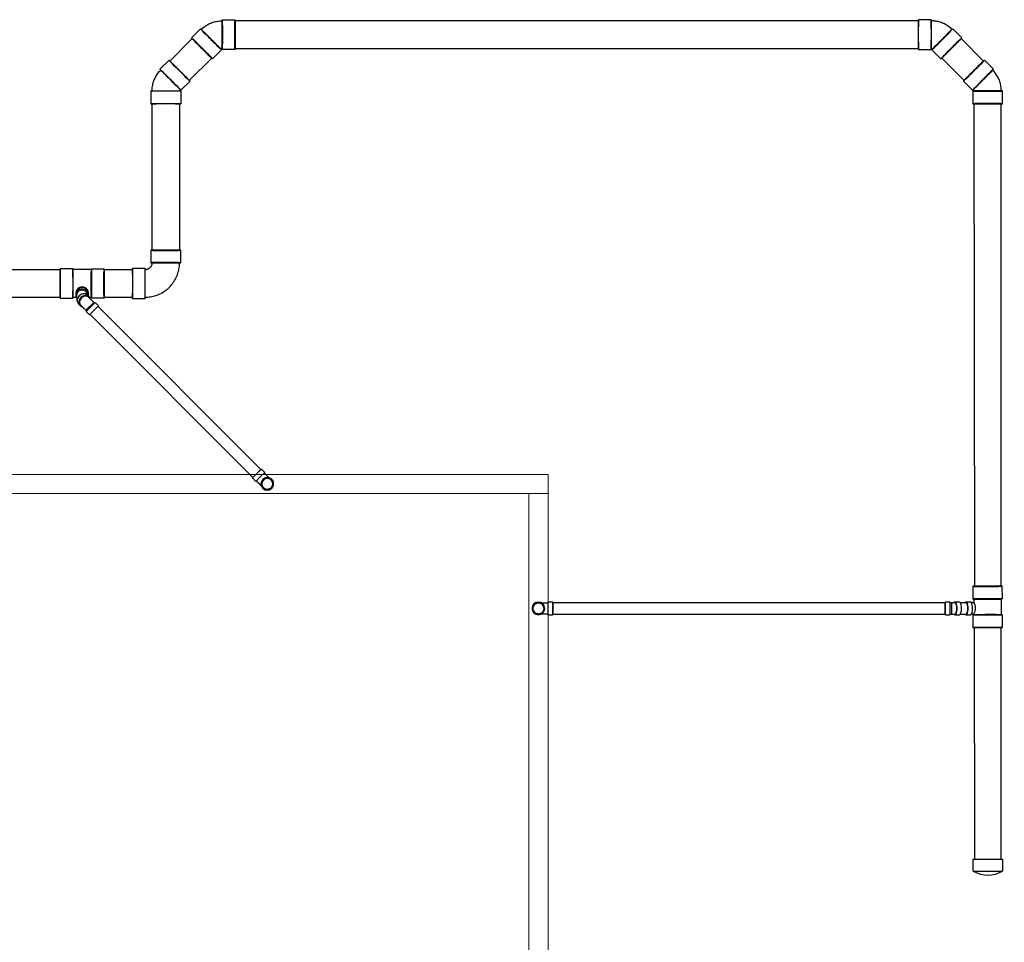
# Model space of a CAD drawing. Header units: inches. Extents: x -52 to 1181, y -619 to 642.
# Tile 13 of 13: x 872 to 1181, y -9 to 281. Entities that reach past the tile are written whole.
import ezdxf

# ---------------------------------------------------------------- set-up
doc = ezdxf.new("R2010")
doc.units = ezdxf.units.IN
doc.header["$MEASUREMENT"] = 0
doc.layers.add('P-PIPE', color=3, linetype='Continuous')
doc.layers.add('S-FDTN_DRN', color=3, linetype='Continuous', lineweight=50)

# ---------------------------------------------------------------- blocks, each defined once
blk = doc.blocks.new('Bend - PVC - Sch 40 - DWV_USACE - Standard-1107287-00_SP_Foundation Drainage Plan-TO FDN_DOC-flat-1')
at = {"layer": 'P-PIPE'}
for p, q in [((1529.21, -739.1), (1527.88, -739.1)), ((1527.88, -739.1), (1527.88, -743.06)), ((1529.38, -739.1), (1529.21, -739.1)), ((1529.38, -739.1), (1529.38, -743.06)), ((1532.37, -739.1), (1530.96, -739.1)), ((1527.88, -741.08), (1527.88, -741.08)), ((1527.88, -741.08), (1527.88, -741.08)), ((1527.88, -743.06), (1529.21, -743.06)), ((1529.21, -743.06), (1529.38, -743.06)), ((1529.38, -741.08), (1529.38, -741.08)), ((1529.38, -741.08), (1529.38, -741.08)), ((1529.38, -741.08), (1529.38, -741.08)), ((1529.38, -741.08), (1529.38, -741.08)), ((1530.96, -743.06), (1532.37, -743.06))]:
    blk.add_line(p, q, dxfattribs=at)
at = {"layer": 'P-PIPE', "flags": 128}
for points in [[(1530.96, -739.33), (1530.78, -739.33), (1530.6, -739.33), (1530.43, -739.33), (1530.25, -739.33), (1530.06, -739.33), (1529.88, -739.33), (1529.7, -739.33), (1529.51, -739.33), (1529.38, -739.33)], [(1529.38, -742.83), (1529.56, -742.83), (1529.75, -742.83), (1529.93, -742.83), (1530.11, -742.83), (1530.29, -742.83), (1530.47, -742.83), (1530.65, -742.83), (1530.83, -742.83), (1530.96, -742.83)]]:
    blk.add_lwpolyline(points, dxfattribs=at)
at = {"layer": 'P-PIPE'}
for centre, major_axis, start_param, end_param in [((1530.96, -741.08), (0, -1.98), 1.570796, 3.627428), ((1530.96, -741.08), (0, -1.75), 1.570796, 3.141593), ((1532.37, -741.08), (0, -1.98), 1.570796, 3.141593), ((1530.96, -741.08), (0, -1.98), 5.79735, 7.853982), ((1530.96, -741.08), (0, -1.75), 6.283185, 7.853982), ((1532.37, -741.08), (0, -1.98), 6.283185, 7.853982)]:
    blk.add_ellipse(centre, major_axis=major_axis, ratio=0.34202, start_param=start_param, end_param=end_param, dxfattribs=at)
blk = doc.blocks.new('Bend - PVC - Sch 40 - DWV_USACE - Standard-V2-00_SP_Foundation Drainage Plan-TO FDN_DOC-flat-1')
at = {"layer": 'P-PIPE'}
for p, q in [((1481.16, -931.1), (1480.91, -931.1)), ((1482.41, -931.1), (1481.16, -931.1)), ((1480.91, -933.08), (1480.91, -933.08)), ((1480.91, -933.08), (1480.91, -933.08)), ((1480.91, -933.08), (1480.91, -933.08)), ((1480.91, -933.08), (1480.91, -933.08)), ((1480.91, -935.06), (1481.16, -935.06)), ((1481.16, -935.06), (1482.41, -935.06)), ((1482.41, -933.08), (1482.41, -933.08)), ((1482.41, -933.08), (1482.41, -933.08))]:
    blk.add_line(p, q, dxfattribs=at)
at = {"layer": 'P-PIPE', "flags": 128}
for points in [[(1476.1, -933.08), (1476.1, -933.01), (1476.1, -932.94), (1476.11, -932.87), (1476.12, -932.8), (1476.13, -932.73), (1476.15, -932.66), (1476.16, -932.59), (1476.18, -932.53), (1476.21, -932.46), (1476.23, -932.4), (1476.26, -932.33), (1476.29, -932.27), (1476.33, -932.21), (1476.36, -932.15), (1476.4, -932.09), (1476.44, -932.03), (1476.48, -931.98), (1476.53, -931.92), (1476.58, -931.87), (1476.63, -931.82), (1476.68, -931.77), (1476.73, -931.73), (1476.79, -931.69), (1476.84, -931.64), (1476.9, -931.6), (1476.96, -931.57), (1477.02, -931.53), (1477.08, -931.5), (1477.15, -931.47), (1477.21, -931.45), (1477.28, -931.42), (1477.34, -931.4), (1477.41, -931.38), (1477.48, -931.37), (1477.55, -931.35), (1477.62, -931.34), (1477.69, -931.33), (1477.76, -931.33), (1477.83, -931.33), (1477.85, -931.33)], [(1477.85, -931.33), (1477.92, -931.33), (1477.99, -931.33), (1478.05, -931.34), (1478.12, -931.35), (1478.19, -931.36), (1478.26, -931.38), (1478.33, -931.4), (1478.4, -931.42), (1478.46, -931.44), (1478.53, -931.47), (1478.59, -931.49), (1478.65, -931.53), (1478.71, -931.56), (1478.77, -931.59), (1478.83, -931.63), (1478.89, -931.67), (1478.95, -931.72), (1479, -931.76), (1479.05, -931.81), (1479.1, -931.86), (1479.15, -931.91), (1479.19, -931.96), (1479.24, -932.02), (1479.28, -932.07), (1479.32, -932.13), (1479.35, -932.19), (1479.39, -932.25), (1479.42, -932.31), (1479.45, -932.38), (1479.48, -932.44), (1479.5, -932.51), (1479.52, -932.58), (1479.54, -932.64), (1479.56, -932.71), (1479.57, -932.78), (1479.58, -932.85), (1479.59, -932.92), (1479.59, -932.99), (1479.6, -933.06), (1479.6, -933.08)], [(1477.85, -931.33), (1477.85, -931.33), (1477.85, -931.33), (1477.87, -931.33), (1477.88, -931.33), (1477.91, -931.33), (1477.93, -931.33), (1477.96, -931.33), (1478, -931.33), (1478.04, -931.33), (1478.09, -931.33), (1478.14, -931.33), (1478.19, -931.33), (1478.25, -931.33), (1478.31, -931.33), (1478.38, -931.33), (1478.45, -931.33), (1478.53, -931.33), (1478.61, -931.33), (1478.69, -931.33), (1478.77, -931.33), (1478.86, -931.33), (1478.96, -931.33), (1479.05, -931.33), (1479.15, -931.33), (1479.25, -931.33), (1479.36, -931.33), (1479.46, -931.33), (1479.57, -931.33), (1479.69, -931.33), (1479.8, -931.33), (1479.91, -931.33), (1480.03, -931.33), (1480.15, -931.33), (1480.27, -931.33), (1480.39, -931.33), (1480.51, -931.33), (1480.63, -931.33), (1480.75, -931.33), (1480.88, -931.33), (1480.91, -931.33)], [(1477.85, -934.83), (1477.78, -934.83), (1477.71, -934.82), (1477.64, -934.81), (1477.57, -934.81), (1477.5, -934.79), (1477.43, -934.78), (1477.36, -934.76), (1477.29, -934.74), (1477.23, -934.72), (1477.16, -934.69), (1477.1, -934.66), (1477.04, -934.63), (1476.98, -934.6), (1476.92, -934.56), (1476.86, -934.52), (1476.8, -934.48), (1476.74, -934.44), (1476.69, -934.39), (1476.64, -934.35), (1476.59, -934.3), (1476.54, -934.25), (1476.5, -934.19), (1476.45, -934.14), (1476.41, -934.08), (1476.37, -934.02), (1476.34, -933.96), (1476.3, -933.9), (1476.27, -933.84), (1476.24, -933.78), (1476.21, -933.71), (1476.19, -933.65), (1476.17, -933.58), (1476.15, -933.51), (1476.13, -933.44), (1476.12, -933.37), (1476.11, -933.31), (1476.1, -933.24), (1476.1, -933.17), (1476.1, -933.1), (1476.1, -933.08)], [(1479.6, -933.08), (1479.59, -933.15), (1479.59, -933.22), (1479.58, -933.29), (1479.57, -933.36), (1479.56, -933.43), (1479.55, -933.49), (1479.53, -933.56), (1479.51, -933.63), (1479.48, -933.69), (1479.46, -933.76), (1479.43, -933.82), (1479.4, -933.89), (1479.36, -933.95), (1479.33, -934.01), (1479.29, -934.07), (1479.25, -934.12), (1479.21, -934.18), (1479.16, -934.23), (1479.11, -934.28), (1479.06, -934.33), (1479.01, -934.38), (1478.96, -934.43), (1478.91, -934.47), (1478.85, -934.51), (1478.79, -934.55), (1478.73, -934.59), (1478.67, -934.62), (1478.61, -934.65), (1478.54, -934.68), (1478.48, -934.71), (1478.41, -934.73), (1478.35, -934.75), (1478.28, -934.77), (1478.21, -934.79), (1478.14, -934.8), (1478.07, -934.81), (1478, -934.82), (1477.93, -934.83), (1477.86, -934.83), (1477.85, -934.83)], [(1480.91, -934.83), (1480.79, -934.83), (1480.66, -934.83), (1480.54, -934.83), (1480.42, -934.83), (1480.3, -934.83), (1480.18, -934.83), (1480.06, -934.83), (1479.94, -934.83), (1479.83, -934.83), (1479.72, -934.83), (1479.6, -934.83), (1479.49, -934.83), (1479.39, -934.83), (1479.28, -934.83), (1479.18, -934.83), (1479.08, -934.83), (1478.98, -934.83), (1478.89, -934.83), (1478.8, -934.83), (1478.71, -934.83), (1478.63, -934.83), (1478.55, -934.83), (1478.47, -934.83), (1478.4, -934.83), (1478.33, -934.83), (1478.27, -934.83), (1478.21, -934.83), (1478.15, -934.83), (1478.1, -934.83), (1478.05, -934.83), (1478.01, -934.83), (1477.97, -934.83), (1477.94, -934.83), (1477.91, -934.83), (1477.89, -934.83), (1477.87, -934.83), (1477.86, -934.83), (1477.85, -934.83), (1477.85, -934.83), (1477.85, -934.83)]]:
    blk.add_lwpolyline(points, dxfattribs=at)
at = {"layer": 'P-PIPE'}
for radius, start, end in [(1.98, 0, 180), (1.98, 0, 180), (1.75, 0, 180), (1.98, 180, 0), (1.98, 180, 0), (1.75, 180, 0)]:
    blk.add_arc((1477.85, -933.08), radius, start, end, dxfattribs=at)
blk = doc.blocks.new('Bend - PVC - Sch 40 - DWV_USACE - Standard-V11-00_SP_Foundation Drainage Plan-TO FDN_DOC-flat-3')
at = {"layer": 'P-PIPE'}
for p, q in [((999.17, -259.43), (999.17, -260.93)), ((1001.15, -259.43), (999.17, -259.43)), ((999.17, -259.43), (1001.15, -259.43)), ((1001.15, -260.93), (999.17, -260.93)), ((999.17, -260.93), (1001.15, -260.93)), ((1001.15, -259.43), (1003.13, -259.43)), ((1003.13, -259.43), (1001.15, -259.43)), ((1001.15, -260.93), (1003.13, -260.93)), ((1003.13, -260.93), (1001.15, -260.93)), ((1001.15, -260.93), (1001.15, -260.93)), ((1001.15, -260.93), (1001.15, -260.93)), ((1001.16, -262.02), (1001.15, -262.02)), ((1002.9, -260.93), (1002.9, -261.06)), ((1003.13, -260.93), (1003.13, -259.43)), ((1001.15, -265.98), (1001.16, -265.98))]:
    blk.add_line(p, q, dxfattribs=at)
at = {"layer": 'P-PIPE', "flags": 128}
for points in [[(999.4, -261.08), (999.4, -260.97), (999.4, -260.93)], [(999.4, -264), (999.4, -263.99), (999.4, -263.99), (999.4, -263.98), (999.4, -263.96), (999.4, -263.94), (999.4, -263.91), (999.4, -263.88), (999.4, -263.84), (999.4, -263.8), (999.4, -263.76), (999.4, -263.71), (999.4, -263.65), (999.4, -263.59), (999.4, -263.53), (999.4, -263.46), (999.4, -263.39), (999.4, -263.32), (999.4, -263.24), (999.4, -263.15), (999.4, -263.07), (999.4, -262.98), (999.4, -262.89), (999.4, -262.79), (999.4, -262.69), (999.4, -262.59), (999.4, -262.48), (999.4, -262.38), (999.4, -262.27), (999.4, -262.16), (999.4, -262.04), (999.4, -261.93), (999.4, -261.81), (999.4, -261.69), (999.4, -261.58), (999.4, -261.45), (999.4, -261.33), (999.4, -261.21), (999.4, -261.09)], [(999.4, -264), (999.4, -263.93), (999.41, -263.86), (999.42, -263.79), (999.43, -263.72), (999.44, -263.65), (999.45, -263.58), (999.47, -263.51), (999.49, -263.45), (999.52, -263.38), (999.54, -263.32), (999.57, -263.25), (999.6, -263.19), (999.63, -263.13), (999.67, -263.07), (999.71, -263.01), (999.75, -262.95), (999.79, -262.9), (999.84, -262.84), (999.88, -262.79), (999.93, -262.74), (999.99, -262.69), (1000.04, -262.65), (1000.09, -262.61), (1000.15, -262.56), (1000.21, -262.52), (1000.27, -262.49), (1000.33, -262.45), (1000.39, -262.42), (1000.45, -262.39), (1000.52, -262.37), (1000.58, -262.34), (1000.65, -262.32), (1000.72, -262.3), (1000.79, -262.29), (1000.86, -262.27), (1000.92, -262.26), (1000.99, -262.25), (1001.06, -262.25), (1001.13, -262.25), (1001.15, -262.25)], [(1001.15, -262.25), (1001.22, -262.25), (1001.29, -262.25), (1001.36, -262.26), (1001.43, -262.27), (1001.5, -262.28), (1001.57, -262.3), (1001.64, -262.32), (1001.7, -262.34), (1001.77, -262.36), (1001.83, -262.39), (1001.9, -262.41), (1001.96, -262.45), (1002.02, -262.48), (1002.08, -262.51), (1002.14, -262.55), (1002.2, -262.59), (1002.25, -262.64), (1002.31, -262.68), (1002.36, -262.73), (1002.41, -262.78), (1002.46, -262.83), (1002.5, -262.88), (1002.55, -262.94), (1002.59, -262.99), (1002.63, -263.05), (1002.66, -263.11), (1002.7, -263.17), (1002.73, -263.23), (1002.76, -263.3), (1002.78, -263.36), (1002.81, -263.43), (1002.83, -263.5), (1002.85, -263.56), (1002.86, -263.63), (1002.88, -263.7), (1002.89, -263.77), (1002.9, -263.84), (1002.9, -263.91), (1002.9, -263.98), (1002.9, -264)], [(1002.9, -261.08), (1002.9, -261.18), (1002.9, -261.3), (1002.9, -261.42), (1002.9, -261.54), (1002.9, -261.66), (1002.9, -261.78), (1002.9, -261.9), (1002.9, -262.01), (1002.9, -262.13), (1002.9, -262.24), (1002.9, -262.35), (1002.9, -262.46), (1002.9, -262.56), (1002.9, -262.66), (1002.9, -262.76), (1002.9, -262.86), (1002.9, -262.95), (1002.9, -263.04), (1002.9, -263.13), (1002.9, -263.22), (1002.9, -263.3), (1002.9, -263.37), (1002.9, -263.44), (1002.9, -263.51), (1002.9, -263.58), (1002.9, -263.64), (1002.9, -263.69), (1002.9, -263.74), (1002.9, -263.79), (1002.9, -263.83), (1002.9, -263.87), (1002.9, -263.9), (1002.9, -263.93), (1002.9, -263.95), (1002.9, -263.97), (1002.9, -263.98), (1002.9, -263.99), (1002.9, -264), (1002.9, -264)], [(1001.15, -265.75), (1001.08, -265.75), (1001.01, -265.74), (1000.94, -265.73), (1000.87, -265.72), (1000.81, -265.71), (1000.74, -265.7), (1000.67, -265.68), (1000.6, -265.66), (1000.54, -265.64), (1000.47, -265.61), (1000.41, -265.58), (1000.34, -265.55), (1000.28, -265.52), (1000.22, -265.48), (1000.16, -265.44), (1000.11, -265.4), (1000.05, -265.36), (1000, -265.31), (999.95, -265.27), (999.9, -265.22), (999.85, -265.17), (999.8, -265.11), (999.76, -265.06), (999.72, -265), (999.68, -264.94), (999.64, -264.88), (999.61, -264.82), (999.58, -264.76), (999.55, -264.7), (999.52, -264.63), (999.5, -264.57), (999.48, -264.5), (999.46, -264.43), (999.44, -264.36), (999.43, -264.29), (999.42, -264.23), (999.41, -264.16), (999.41, -264.09), (999.4, -264.02), (999.4, -264)], [(1002.9, -264), (1002.9, -264.07), (1002.9, -264.14), (1002.89, -264.21), (1002.88, -264.28), (1002.87, -264.35), (1002.85, -264.41), (1002.83, -264.48), (1002.81, -264.55), (1002.79, -264.61), (1002.76, -264.68), (1002.74, -264.74), (1002.71, -264.81), (1002.67, -264.87), (1002.64, -264.93), (1002.6, -264.99), (1002.56, -265.04), (1002.51, -265.1), (1002.47, -265.15), (1002.42, -265.2), (1002.37, -265.25), (1002.32, -265.3), (1002.27, -265.35), (1002.21, -265.39), (1002.16, -265.43), (1002.1, -265.47), (1002.04, -265.51), (1001.98, -265.54), (1001.92, -265.57), (1001.85, -265.6), (1001.79, -265.63), (1001.72, -265.65), (1001.65, -265.67), (1001.59, -265.69), (1001.52, -265.71), (1001.45, -265.72), (1001.38, -265.73), (1001.31, -265.74), (1001.24, -265.75), (1001.17, -265.75), (1001.15, -265.75)]]:
    blk.add_lwpolyline(points, dxfattribs=at)
at = {"layer": 'P-PIPE'}
for centre, major_axis, start_param, end_param in [((1001.15, -264), (0, -1.98), 3.141593, 6.283185), ((1001.16, -264), (0, -1.98), 3.141593, 6.283185), ((1001.15, -264), (0, -1.75), 3.141593, 6.283185), ((1001.15, -264), (0, -1.98), 0, 3.141593), ((1001.15, -264), (0, -1.75), 0, 3.141593), ((1001.16, -264), (0, -1.98), 0, 3.141593)]:
    blk.add_ellipse(centre, major_axis=major_axis, ratio=0.999999, start_param=start_param, end_param=end_param, dxfattribs=at)
blk = doc.blocks.new('Bend - PVC - Sch 40 - DWV_USACE - Standard-1105255-00_SP_Foundation Drainage Plan-TO FDN_DOC-flat-1')
at = {"layer": 'P-PIPE'}
for p, q in [((1240.92, 941.2), (1236.92, 941.2)), ((1250.57, 935.54), (1247.74, 938.37)), ((1236.92, 931.88), (1240.92, 931.88)), ((1241.15, 931.79), (1243.98, 928.96))]:
    blk.add_line(p, q, dxfattribs=at)
at = {"layer": 'P-PIPE', "flags": 128}
for points in [[(1244.48, 940.15), (1244.13, 940.28), (1243.78, 940.4), (1243.43, 940.51), (1243.07, 940.6), (1242.7, 940.68), (1242.34, 940.74), (1241.97, 940.79), (1241.6, 940.83), (1241.23, 940.85), (1240.92, 940.85)], [(1247.49, 938.13), (1247.23, 938.39), (1246.95, 938.63), (1246.66, 938.87), (1246.36, 939.09), (1246.06, 939.31), (1245.74, 939.5), (1245.42, 939.69), (1245.09, 939.86), (1244.76, 940.02), (1244.48, 940.15)], [(1240.92, 932.23), (1240.95, 932.23), (1240.98, 932.23), (1241, 932.22), (1241.03, 932.22), (1241.06, 932.21), (1241.08, 932.21), (1241.11, 932.2), (1241.13, 932.19), (1241.16, 932.18), (1241.18, 932.18)], [(1241.18, 932.18), (1241.2, 932.17), (1241.23, 932.15), (1241.25, 932.14), (1241.27, 932.13), (1241.3, 932.11), (1241.32, 932.1), (1241.34, 932.08), (1241.36, 932.06), (1241.38, 932.05), (1241.4, 932.03)]]:
    blk.add_lwpolyline(points, dxfattribs=at)
at = {"layer": 'P-PIPE'}
for centre, major_axis, start_param, end_param in [((1236.92, 936.54), (0, 4.66), 6.278871, 9.420463), ((1236.92, 936.54), (0, 4.66), 3.137278, 6.278871), ((1240.92, 936.54), (0, 4.66), 6.278871, 9.420463), ((1240.92, 936.54), (0, 4.31), 6.278871, 9.420463), ((1240.92, 936.54), (0, 4.66), 3.137278, 6.278871), ((1240.92, 936.54), (0, 4.31), 3.137278, 6.278871), ((1244.44, 935.08), (3.29, 3.29), 0.004314, 3.145907), ((1244.44, 935.08), (3.29, 3.29), 3.145907, 6.2875), ((1244.44, 935.08), (3.05, 3.05), 0.004314, 3.145907), ((1244.44, 935.08), (3.05, 3.05), 3.145907, 6.2875), ((1247.27, 932.25), (3.29, 3.29), 0.004314, 3.145907), ((1247.27, 932.25), (3.29, 3.29), 3.145907, 6.2875)]:
    blk.add_ellipse(centre, major_axis=major_axis, ratio=0.010416, start_param=start_param, end_param=end_param, dxfattribs=at)
blk = doc.blocks.new('Bend - PVC - Sch 40 - DWV_USACE - Standard-1105255-00_SP_Foundation Drainage Plan-TO FDN_DOC-flat-2')
at = {"layer": 'P-PIPE'}
for p, q in [((1542.99, -211.94), (1540.16, -209.11)), ((1533.58, -215.7), (1536.41, -218.52)), ((1536.5, -218.75), (1536.5, -222.75)), ((1545.81, -222.75), (1545.81, -218.75))]:
    blk.add_line(p, q, dxfattribs=at)
at = {"layer": 'P-PIPE', "flags": 128}
for points in [[(1544.76, -215.2), (1544.61, -214.86), (1544.45, -214.52), (1544.28, -214.19), (1544.09, -213.87), (1543.89, -213.56), (1543.67, -213.26), (1543.45, -212.96), (1543.21, -212.68), (1542.96, -212.4), (1542.75, -212.18)], [(1545.47, -218.75), (1545.46, -218.38), (1545.44, -218.01), (1545.4, -217.64), (1545.35, -217.27), (1545.28, -216.91), (1545.2, -216.54), (1545.11, -216.18), (1545, -215.83), (1544.87, -215.48), (1544.76, -215.2)], [(1536.65, -218.28), (1536.67, -218.3), (1536.69, -218.32), (1536.7, -218.34), (1536.72, -218.36), (1536.73, -218.38), (1536.75, -218.41), (1536.76, -218.43), (1536.77, -218.45), (1536.79, -218.48), (1536.79, -218.5)], [(1536.79, -218.5), (1536.8, -218.52), (1536.81, -218.55), (1536.82, -218.57), (1536.83, -218.6), (1536.83, -218.63), (1536.84, -218.65), (1536.84, -218.68), (1536.84, -218.7), (1536.84, -218.73), (1536.85, -218.75)]]:
    blk.add_lwpolyline(points, dxfattribs=at)
at = {"layer": 'P-PIPE'}
for centre, major_axis, start_param, end_param in [((1536.87, -212.4), (3.29, 3.29), 6.278871, 9.420463), ((1536.87, -212.4), (3.29, 3.29), 3.137278, 6.278871), ((1539.7, -215.23), (3.29, 3.29), 6.278871, 9.420463), ((1539.7, -215.23), (3.29, 3.29), 3.137278, 6.278871), ((1539.7, -215.23), (3.05, 3.05), 6.278871, 9.420463), ((1539.7, -215.23), (3.05, 3.05), 3.137278, 6.278871), ((1541.16, -218.75), (4.66, 0), 0.004314, 3.145907), ((1541.16, -218.75), (4.66, 0), 3.145907, 6.2875), ((1541.16, -218.75), (4.31, 0), 0.004314, 3.145907), ((1541.16, -218.75), (4.31, 0), 3.145907, 6.2875), ((1541.16, -222.75), (4.66, 0), 0.004314, 3.145907), ((1541.16, -222.75), (4.66, 0), 3.145907, 6.2875)]:
    blk.add_ellipse(centre, major_axis=major_axis, ratio=0.010416, start_param=start_param, end_param=end_param, dxfattribs=at)
blk = doc.blocks.new('6CAP')
at = {"layer": 'P-PIPE'}
for p, q in [((74.96, 388.65), (74.96, 381.35)), ((74.96, 388.65), (77.96, 388.65)), ((77.96, 388.65), (77.96, 381.35)), ((77.96, 381.35), (74.96, 381.35))]:
    blk.add_line(p, q, dxfattribs=at)
blk.add_arc((80.99, 385), 7.05, 148.8317, 211.1683, dxfattribs=at)
blk = doc.blocks.new('Bend - PVC - Sch 40 - DWV_USACE - Standard-1153782-00_SP_Foundation Drainage Plan-TO FDN_DOC-flat-1')
at = {"layer": 'P-PIPE'}
for p, q in [((940.29, -2241.47), (940.29, -2244.47)), ((947.5, -2244.47), (947.5, -2241.47)), ((938.89, -2245.86), (935.89, -2245.86)), ((935.89, -2253.07), (938.89, -2253.07))]:
    blk.add_line(p, q, dxfattribs=at)
at = {"layer": 'P-PIPE', "flags": 128}
for points in [[(940.09, -2245.66), (940.04, -2245.71), (939.99, -2245.75), (939.93, -2245.8), (939.88, -2245.84), (939.83, -2245.88), (939.77, -2245.91), (939.71, -2245.95), (939.65, -2245.98), (939.59, -2246.01), (939.53, -2246.03), (939.46, -2246.06), (939.4, -2246.08), (939.34, -2246.1), (939.27, -2246.11), (939.2, -2246.13), (939.14, -2246.14), (939.07, -2246.15), (939, -2246.15), (938.94, -2246.16), (938.89, -2246.16)], [(940.58, -2244.47), (940.58, -2244.54), (940.57, -2244.6), (940.57, -2244.67), (940.56, -2244.74), (940.55, -2244.8), (940.53, -2244.87), (940.51, -2244.94), (940.49, -2245), (940.47, -2245.06), (940.45, -2245.13), (940.42, -2245.19), (940.39, -2245.25), (940.36, -2245.31), (940.32, -2245.37), (940.29, -2245.42), (940.25, -2245.48), (940.2, -2245.53), (940.16, -2245.58), (940.12, -2245.63), (940.09, -2245.66)], [(944.77, -2250.35), (945, -2250.11), (945.22, -2249.86), (945.43, -2249.6), (945.63, -2249.34), (945.82, -2249.06), (946, -2248.78), (946.17, -2248.49), (946.32, -2248.2), (946.46, -2247.9), (946.6, -2247.59), (946.71, -2247.28), (946.82, -2246.97), (946.91, -2246.65), (947, -2246.33), (947.06, -2246), (947.12, -2245.67), (947.16, -2245.34), (947.19, -2245.01), (947.2, -2244.68), (947.21, -2244.47)], [(938.89, -2252.78), (939.23, -2252.77), (939.56, -2252.75), (939.89, -2252.72), (940.22, -2252.68), (940.54, -2252.62), (940.87, -2252.54), (941.19, -2252.46), (941.51, -2252.36), (941.82, -2252.25), (942.13, -2252.13), (942.43, -2251.99), (942.73, -2251.84), (943.02, -2251.68), (943.31, -2251.51), (943.59, -2251.33), (943.86, -2251.14), (944.12, -2250.93), (944.37, -2250.72), (944.62, -2250.49), (944.77, -2250.35)]]:
    blk.add_lwpolyline(points, dxfattribs=at)
at = {"layer": 'P-PIPE'}
for centre, major_axis, start_param, end_param in [((943.89, -2241.47), (3.6, 0), 3.131177, 6.27277), ((943.89, -2241.47), (3.6, 0), 6.27277, 9.414362), ((935.89, -2249.47), (0, -3.6), 3.152008, 6.293601), ((935.89, -2249.47), (0, -3.6), 0.010416, 3.152008), ((938.89, -2249.47), (0, -3.6), 3.152008, 6.293601), ((938.89, -2249.47), (0, -3.6), 0.010416, 3.152008), ((943.89, -2244.47), (3.6, 0), 3.131177, 6.27277), ((943.89, -2244.47), (3.6, 0), 6.27277, 9.414362), ((943.89, -2244.47), (3.31, 0), 3.131177, 6.27277), ((943.89, -2244.47), (3.31, 0), 6.27277, 9.414362), ((938.89, -2249.47), (0, -3.31), 3.152008, 6.293601), ((938.89, -2249.47), (0, -3.31), 0.010416, 3.152008)]:
    blk.add_ellipse(centre, major_axis=major_axis, ratio=0.010416, start_param=start_param, end_param=end_param, dxfattribs=at)
blk = doc.blocks.new('Bend - PVC - Sch 40 - DWV_USACE - Standard-1110594-00_SP_Foundation Drainage Plan-TO FDN_DOC-flat-1')
at = {"layer": 'P-PIPE'}
for p, q in [((1383.06, -205.92), (1383.06, -206.67)), ((1387.02, -206.67), (1387.02, -205.92)), ((1383.06, -209.21), (1383.06, -210.71)), ((1383.06, -209.21), (1387.02, -209.21)), ((1385.04, -209.21), (1385.04, -209.21)), ((1385.04, -209.21), (1385.04, -209.21)), ((1385.04, -209.21), (1385.04, -209.21)), ((1385.04, -209.21), (1385.04, -209.21)), ((1387.02, -210.71), (1387.02, -209.21)), ((1383.06, -210.71), (1387.02, -210.71)), ((1385.04, -210.71), (1385.04, -210.71)), ((1385.04, -210.71), (1385.04, -210.71))]:
    blk.add_line(p, q, dxfattribs=at)
at = {"layer": 'P-PIPE', "flags": 128}
for points in [[(1383.29, -206.67), (1383.29, -206.73), (1383.29, -206.8), (1383.29, -206.87), (1383.29, -206.94), (1383.29, -207.02), (1383.29, -207.09), (1383.29, -207.18), (1383.29, -207.26), (1383.29, -207.35), (1383.29, -207.44), (1383.29, -207.54), (1383.29, -207.64), (1383.29, -207.74), (1383.29, -207.84), (1383.29, -207.94), (1383.29, -208.05), (1383.29, -208.16), (1383.29, -208.27), (1383.29, -208.38), (1383.29, -208.49), (1383.29, -208.6), (1383.29, -208.72), (1383.29, -208.84), (1383.29, -208.95), (1383.29, -209.07), (1383.29, -209.19), (1383.29, -209.21)], [(1386.79, -209.21), (1386.79, -209.09), (1386.79, -208.97), (1386.79, -208.86), (1386.79, -208.74), (1386.79, -208.63), (1386.79, -208.51), (1386.79, -208.4), (1386.79, -208.29), (1386.79, -208.18), (1386.79, -208.07), (1386.79, -207.96), (1386.79, -207.86), (1386.79, -207.75), (1386.79, -207.65), (1386.79, -207.56), (1386.79, -207.46), (1386.79, -207.37), (1386.79, -207.28), (1386.79, -207.19), (1386.79, -207.11), (1386.79, -207.03), (1386.79, -206.95), (1386.79, -206.88), (1386.79, -206.81), (1386.79, -206.75), (1386.79, -206.68), (1386.79, -206.67)]]:
    blk.add_lwpolyline(points, dxfattribs=at)
at = {"layer": 'P-PIPE'}
for centre, major_axis, start_param, end_param in [((1385.04, -206.67), (1.98, 0), 1.570796, 3.627428), ((1385.04, -205.92), (1.98, 0), 1.570796, 3.141593), ((1385.04, -206.67), (1.75, 0), 1.570796, 3.141593), ((1385.04, -205.92), (1.98, 0), 6.062597, 7.853982), ((1385.04, -206.67), (1.98, 0), 5.813092, 7.853982), ((1385.04, -206.67), (1.75, 0), 6.283185, 7.853982)]:
    blk.add_ellipse(centre, major_axis=major_axis, ratio=0.866025, start_param=start_param, end_param=end_param, dxfattribs=at)

msp = doc.modelspace()

# ---------------------------------------------------------------- linework, layer by layer
for p, q in [((893.07, 189.45), (895.55, 191.93)), ((1164.5, 97.75), (1164.5, 94.25))]:
    msp.add_line(p, q)
at = {"layer": 'P-PIPE'}
for p, q in [((1154.18, 280.15), (939.86, 280.15)), ((919.39, 267.56), (926.43, 274.6)), ((1174.6, 267.56), (1167.56, 274.6)), ((939.84, 271.53), (1154.18, 271.53)), ((932.53, 268.5), (925.49, 261.46)), ((1161.46, 268.5), (1168.5, 261.46)), ((913.85, 208.26), (913.85, 254.18)), ((922.48, 254.11), (922.4, 208.26)), ((1171.53, 254.16), (1171.7, 102.97)), ((1180.15, 102.98), (1180.15, 254.16)), ((885, 202.15), (763.72, 202.15)), ((889, 202.47), (885.02, 202.47)), ((894.8, 202.18), (889, 202.18)), ((894.82, 202.47), (898.79, 202.47)), ((907.72, 202.15), (898.81, 202.15)), ((889.94, 194.98), (889.93, 194.26)), ((893.89, 194.2), (893.9, 194.98)), ((763.72, 193.53), (885, 193.53)), ((885.02, 193.2), (889, 193.2)), ((889, 193.5), (890.11, 193.5)), ((890.16, 194.23), (890.16, 193.79)), ((894.28, 193.5), (894.82, 193.5)), ((898.79, 193.2), (894.82, 193.2)), ((898.81, 193.53), (907.72, 193.53)), ((947.95, 139.52), (897.01, 190.47)), ((894.54, 187.99), (945.48, 137.05)), ((946.71, 138.28), (947.95, 139.52)), ((947.95, 139.52), (946.71, 138.28)), ((945.48, 137.04), (946.71, 138.28)), ((946.71, 138.28), (945.48, 137.04)), ((1171.2, 102.94), (1171.2, 98.96)), ((1180.47, 98.98), (1180.46, 102.96)), ((1171.5, 98.96), (1171.5, 97.92)), ((1180.19, 94.02), (1180.18, 98.98)), ((1038.06, 94.02), (1038.06, 97.98)), ((1039.56, 94.02), (1039.56, 97.98)), ((1039.56, 96), (1039.56, 97.75)), ((1039.56, 97.75), (1039.56, 96)), ((1162.53, 97.75), (1039.56, 97.75)), ((1039.56, 94.25), (1039.56, 96)), ((1039.56, 96), (1039.56, 94.25)), ((1162.53, 96), (1162.53, 97.75)), ((1162.53, 97.75), (1162.53, 96)), ((1162.53, 94.25), (1162.53, 96)), ((1162.53, 96), (1162.53, 94.25)), ((1169.06, 97.75), (1167.33, 97.75)), ((1170.47, 97.98), (1169.06, 97.98)), ((1039.56, 94.25), (1162.53, 94.25)), ((1167.33, 94.25), (1169.06, 94.25)), ((1169.06, 94.02), (1170.47, 94.02)), ((1171.21, 94), (1171.22, 90.02)), ((1171.51, 94.33), (1171.51, 94)), ((1180.49, 90.04), (1180.48, 94.02)), ((1171.63, 90.01), (1171.72, 17.45)), ((1180.15, 17.45), (1180.15, 90.06))]:
    msp.add_line(p, q, dxfattribs=at)
at = {"layer": 'P-PIPE', "flags": 128}
for points in [[(1171.5, 97.92), (1171.47, 97.91), (1171.34, 97.87), (1171.2, 97.83), (1171.06, 97.8), (1170.92, 97.78), (1170.78, 97.76), (1170.77, 97.76)], [(1170.79, 94.26), (1170.96, 94.27), (1171.25, 94.3), (1171.51, 94.33)]]:
    msp.add_lwpolyline(points, dxfattribs=at)
at = {"layer": 'P-PIPE'}
for centre, radius, start, end in [((894.47, 193.74), 4.31, 179.3622, 198.5875), ((950, 135), 1.75, 135, 315), ((950, 135), 1.75, 315, 135), ((1035, 96), 1.75, 90, 270), ((1035, 96), 1.75, 270, 90), ((1168.99, 96.12), 3.08, 324.5781, 35.632)]:
    msp.add_arc(centre, radius, start, end, dxfattribs=at)
at = {"layer": 'P-PIPE', "extrusion": (0, 0, -1)}
for centre, major_axis, ratio, start_param, end_param in [((939.83, 275.84), (0, -4.31), 0.010416, 1.570796, 3.141593), ((939.83, 275.84), (0, -4.31), 0.010416, 3.141593, 4.712389), ((939.83, 275.84), (0, -4.31), 0.010416, 0, 1.570796), ((939.83, 275.84), (0, -4.31), 0.010416, 4.712389, 6.283185), ((929.48, 271.55), (-3.05, 3.05), 0.010416, 4.712389, 6.283185), ((929.48, 271.55), (-3.05, 3.05), 0.010416, 0, 1.570796), ((929.48, 271.55), (-3.05, 3.05), 0.010416, 3.141593, 4.712389), ((929.48, 271.55), (-3.05, 3.05), 0.010416, 1.570796, 3.141593), ((922.44, 264.51), (-3.05, 3.05), 0.010416, 4.712389, 6.283185), ((922.44, 264.51), (-3.05, 3.05), 0.010416, 0, 1.570796), ((922.44, 264.51), (-3.05, 3.05), 0.010416, 3.141593, 4.712389), ((922.44, 264.51), (-3.05, 3.05), 0.010416, 1.570796, 3.141593), ((918.15, 254.16), (-4.31, 0), 0.010414, 0, 1.570796), ((918.15, 254.16), (-4.31, 0), 0.010414, 4.712389, 6.283185), ((918.15, 254.16), (-4.31, 0), 0.010414, 1.570796, 3.141593), ((918.15, 254.16), (-4.31, 0), 0.010414, 3.141593, 4.712389), ((894.82, 197.84), (0, -4.63), 0.010416, 2.094395, 5.235988), ((894.82, 197.84), (0, -4.34), 0.010416, 2.094395, 5.235988), ((898.79, 197.84), (0, -4.63), 0.010416, 2.094395, 5.235988), ((898.79, 197.84), (0, -4.31), 0.010416, 1.570796, 3.141593), ((898.79, 197.84), (0, -4.31), 0.010416, 3.141593, 4.712389), ((894.82, 197.84), (0, -4.63), 0.010416, 5.235988, 8.37758), ((894.82, 197.84), (0, -4.34), 0.010416, 5.235988, 8.37758), ((898.79, 197.84), (0, -4.63), 0.010416, 5.235988, 8.37758), ((898.79, 197.84), (0, -4.31), 0.010416, 0, 1.570796), ((898.79, 197.84), (0, -4.31), 0.010416, 4.712389, 6.283185)]:
    msp.add_ellipse(centre, major_axis=major_axis, ratio=ratio, start_param=start_param, end_param=end_param, dxfattribs=at)
at = {"layer": 'P-PIPE'}
for centre, major_axis, ratio, start_param, end_param in [((1154.16, 275.84), (0, -4.31), 0.010416, 3.141593, 4.712389), ((1154.16, 275.84), (0, -4.31), 0.010416, 1.570796, 3.141593), ((1154.16, 275.84), (0, -4.31), 0.010416, 4.712389, 6.283185), ((1154.16, 275.84), (0, -4.31), 0.010416, 0, 1.570796), ((1164.51, 271.55), (3.05, 3.05), 0.010416, 0, 1.570796), ((1164.51, 271.55), (3.05, 3.05), 0.010416, 4.712389, 6.283185), ((1164.51, 271.55), (3.05, 3.05), 0.010416, 1.570796, 3.141593), ((1164.51, 271.55), (3.05, 3.05), 0.010416, 3.141593, 4.712389), ((1171.55, 264.51), (3.05, 3.05), 0.010416, 0, 1.570796), ((1171.55, 264.51), (3.05, 3.05), 0.010416, 4.712389, 6.283185), ((1171.55, 264.51), (3.05, 3.05), 0.010416, 1.570796, 3.141593), ((1171.55, 264.51), (3.05, 3.05), 0.010416, 3.141593, 4.712389), ((1175.84, 254.16), (4.31, 0), 0.010414, 1.570796, 3.141593), ((1175.84, 254.16), (4.31, 0), 0.010414, 3.141593, 4.712389), ((1175.84, 254.16), (4.31, 0), 0.010414, 0, 1.570796), ((1175.84, 254.16), (4.31, 0), 0.010414, 4.712389, 6.283185), ((918.14, 208.25), (4.31, 0), 0.010416, 1.570796, 3.141593), ((918.14, 208.25), (4.31, 0), 0.010416, 3.141593, 4.712389), ((918.14, 208.25), (4.31, 0), 0.010416, 0, 1.570796), ((918.14, 208.25), (4.31, 0), 0.010416, 4.712389, 6.283185), ((885.02, 197.84), (0, -4.63), 0.010416, 2.094395, 5.235988), ((885.02, 197.84), (0, -4.31), 0.010416, 3.141593, 4.712389), ((885.02, 197.84), (0, -4.31), 0.010416, 1.570796, 3.141593), ((889, 197.84), (0, -4.63), 0.010416, 2.094395, 5.235988), ((889, 197.84), (0, -4.34), 0.010416, 2.094395, 5.235988), ((907.72, 197.84), (0, -4.31), 0.010416, 3.141593, 4.712389), ((907.72, 197.84), (0, -4.31), 0.010416, 1.570796, 3.141593), ((885.02, 197.84), (0, -4.63), 0.010416, 5.235988, 8.37758), ((885.02, 197.84), (0, -4.31), 0.010416, 4.712389, 6.283185), ((885.02, 197.84), (0, -4.31), 0.010416, 0, 1.570796), ((889, 197.84), (0, -4.63), 0.010416, 5.235988, 8.37758), ((889, 197.84), (0, -4.34), 0.010416, 5.235988, 8.37758), ((907.72, 197.84), (0, -4.31), 0.010416, 4.712389, 6.283185), ((907.72, 197.84), (0, -4.31), 0.010416, 0, 1.570796), ((891.91, 194.23), (1.98, -0.04), 0.865978, -0.135337, 3.656102), ((891.92, 194.98), (1.98, -0.04), 0.865978, 0.02083, 3.162423), ((891.91, 194.23), (1.75, 0), 0.866025, 1.570796, 3.141593), ((891.92, 194.98), (1.75, -0.03), 0.865978, 0.034183, 3.107409), ((891.91, 194.23), (1.75, 0), 0.866025, 0, 1.570796), ((1175.83, 102.95), (4.63, 0.01), 0.010251, 2.792527, 5.934119), ((1175.83, 102.95), (4.63, 0.01), 0.010251, 5.934119, 9.075712), ((1175.82, 102.95), (4.31, 0), 0.010414, 1.570796, 3.141593), ((1175.82, 102.95), (4.31, 0), 0.010414, 3.141593, 4.712389), ((1175.82, 102.95), (4.31, 0), 0.010414, 0, 1.570796), ((1175.82, 102.95), (4.31, 0), 0.010414, 4.712389, 6.283185), ((1175.84, 98.97), (4.63, 0.01), 0.010251, 2.792527, 5.934119), ((1175.84, 98.97), (4.34, 0.01), 0.010251, 2.792527, 5.934119), ((1175.84, 98.97), (4.63, 0.01), 0.010251, 5.934119, 9.075712), ((1175.84, 98.97), (4.34, 0.01), 0.010251, 5.934119, 9.075712), ((1169.06, 96), (0, -1.98), 0.34202, 3.151853, 3.627428), ((1169.06, 96), (0, -1.98), 0.34202, 0.01026, 3.151853), ((1169.06, 96), (0, -1.75), 0.34202, 1.570796, 3.141593), ((1169.06, 96), (0, -1.75), 0.34202, 0, 1.570796), ((1170.47, 96), (0, -1.98), 0.34202, 0.01026, 3.151853), ((1169.06, 96), (0, -1.98), 0.34202, 5.79735, 6.293446), ((1170.47, 96), (0, -1.98), 0.34202, 6.283185, 6.293446), ((1175.85, 94.01), (4.63, 0.01), 0.010251, 2.792527, 5.934119), ((1175.85, 94.01), (4.34, 0.01), 0.010251, 2.792527, 5.934119), ((1175.85, 94.01), (4.63, 0.01), 0.010251, 5.934119, 9.075712), ((1175.85, 94.01), (4.34, 0.01), 0.010251, 5.934119, 9.075712), ((1175.85, 90.03), (4.63, 0.01), 0.010251, 2.792527, 5.934119), ((1175.85, 90.03), (4.63, 0.01), 0.010251, 5.934119, 9.075712), ((1175.82, 90.03), (4.31, 0), 0.010414, 1.570796, 3.141593), ((1175.82, 90.03), (4.31, 0), 0.010414, 3.141593, 4.712389), ((1175.82, 90.03), (4.31, 0), 0.010414, 0, 1.570796), ((1175.82, 90.03), (4.31, 0), 0.010414, 4.712389, 6.283185)]:
    msp.add_ellipse(centre, major_axis=major_axis, ratio=ratio, start_param=start_param, end_param=end_param, dxfattribs=at)
at = {"layer": 'S-FDTN_DRN', "linetype": 'Continuous', "lineweight": 0}
for points in [[(102, 132), (1038, 132), (1038, 138), (102, 138)], [(1032, 132), (1032, -132), (1038, -132), (1038, 132)]]:
    msp.add_lwpolyline(points, close=True, dxfattribs=at)

# ---------------------------------------------------------------- block references
at = {"xscale": -1}
for name, p in [('Bend - PVC - Sch 40 - DWV_USACE - Standard-1105255-00_SP_Foundation Drainage Plan-TO FDN_DOC-flat-1', (2176.75, -660.7)), ('Bend - PVC - Sch 40 - DWV_USACE - Standard-1105255-00_SP_Foundation Drainage Plan-TO FDN_DOC-flat-2', (2459.31, 476.92))]:
    msp.add_blockref(name, p, dxfattribs=at)
for name, p in [('Bend - PVC - Sch 40 - DWV_USACE - Standard-1105255-00_SP_Foundation Drainage Plan-TO FDN_DOC-flat-1', (-82.76, -660.7)), ('Bend - PVC - Sch 40 - DWV_USACE - Standard-1105255-00_SP_Foundation Drainage Plan-TO FDN_DOC-flat-2', (-365.32, 476.92)), ('Bend - PVC - Sch 40 - DWV_USACE - Standard-V2-00_SP_Foundation Drainage Plan-TO FDN_DOC-flat-1', (-442.85, 1029.08)), ('Bend - PVC - Sch 40 - DWV_USACE - Standard-1107287-00_SP_Foundation Drainage Plan-TO FDN_DOC-flat-1', (-365.35, 837.08))]:
    msp.add_blockref(name, p)
at = {"xscale": 1.301886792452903, "yscale": 1.301886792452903, "zscale": 1.301886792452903}
msp.add_blockref('Bend - PVC - Sch 40 - DWV_USACE - Standard-1153782-00_SP_Foundation Drainage Plan-TO FDN_DOC-flat-1', (-310.71, 3126.39), dxfattribs=at)
at = {"rotation": 45}
for name, p in [('Bend - PVC - Sch 40 - DWV_USACE - Standard-1110594-00_SP_Foundation Drainage Plan-TO FDN_DOC-flat-1', (-232.76, -640.99)), ('Bend - PVC - Sch 40 - DWV_USACE - Standard-V11-00_SP_Foundation Drainage Plan-TO FDN_DOC-flat-3', (55.35, -386.19))]:
    msp.add_blockref(name, p, dxfattribs=at)
at = {"xscale": 1.25, "yscale": 1.25, "zscale": 1.25, "rotation": 90}
msp.add_blockref('6CAP', (1657.18, -80), dxfattribs=at)

doc.saveas('drawing.dxf')
